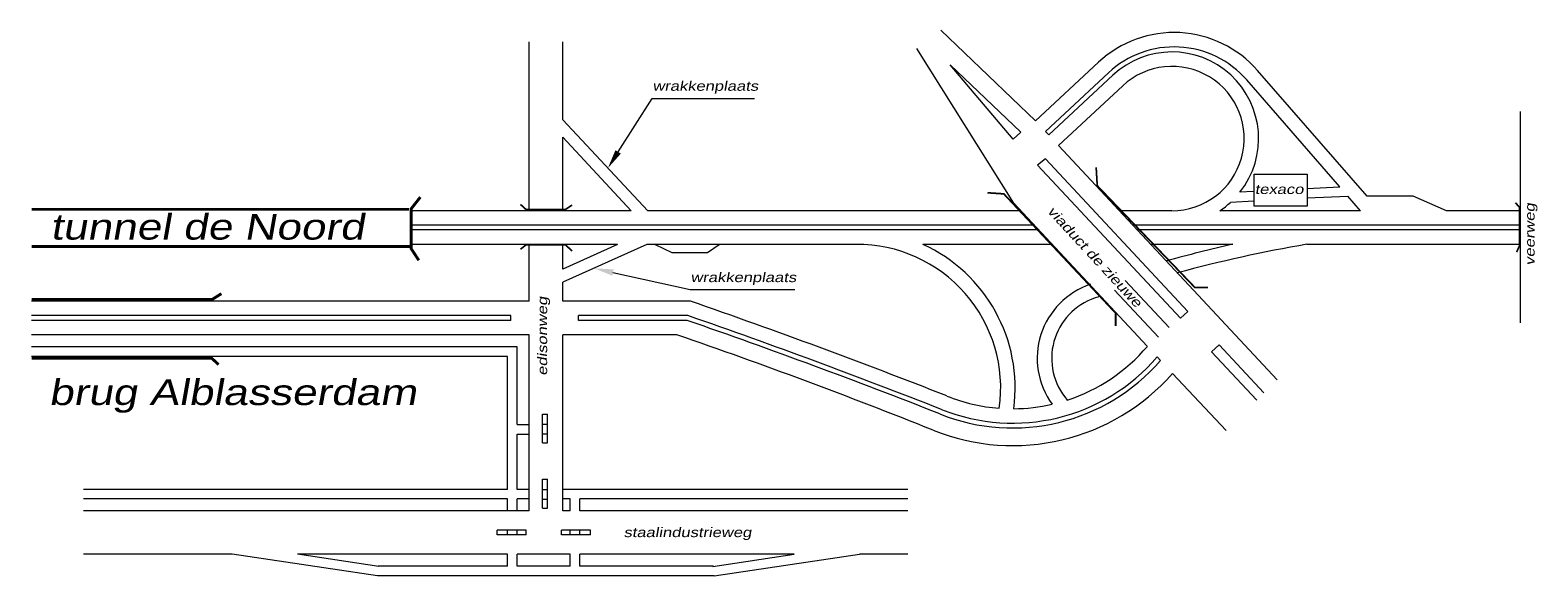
# Model space of a CAD drawing. Header units: metres. Extents: x 534 to 2618, y -2348 to -1484.
# Tile 2 of 10: x 1054 to 1289, y -1902 to -1817. Entities that reach past the tile are written whole.
import ezdxf

# ---------------------------------------------------------------- set-up
doc = ezdxf.new("R2010")
doc.units = ezdxf.units.M
doc.layers.add('STROOI', color=7, linetype='Continuous', lineweight=0)
doc.layers.add('Text', color=7, linetype='Continuous', lineweight=0)
doc.styles.add('ISO25', font='ARIALN.TTF', dxfattribs={"width": 1.5, "oblique": 10})

msp = doc.modelspace()

# ---------------------------------------------------------------- linework, layer by layer
at = {"layer": 'STROOI', "color": 7}
for p, q in [((1211.14, -1830.69), (1196.36, -1816.54)), ((1132.21, -1844.7), (1132.21, -1818.39)), ((1137.46, -1830.52), (1137.46, -1818.39)), ((1207.75, -1843.55), (1192.64, -1819.42)), ((1207.65, -1833.54), (1197.83, -1821.98)), ((1208.81, -1832.46), (1197.83, -1821.98)), ((1220.95, -1821.55), (1211.14, -1830.69)), ((1262.77, -1842.45), (1245.73, -1822.85)), ((1222.49, -1823.19), (1212.68, -1832.34)), ((1223.18, -1823.57), (1213.19, -1832.89)), ((1224.71, -1825.22), (1214.72, -1834.53)), ((1258.52, -1840.99), (1244.04, -1824.32)), ((1146.09, -1835.53), (1151.37, -1827.18)), ((1151.37, -1827.18), (1165.82, -1827.18)), ((1165.82, -1827.18), (1167.32, -1827.18)), ((1286.68, -1862.18), (1286.68, -1829.24)), ((1150.7, -1844.7), (1137.46, -1830.52)), ((1137.46, -1844.7), (1137.46, -1833.26)), ((1148.13, -1844.7), (1137.46, -1833.26)), ((1208.81, -1832.46), (1207.65, -1833.54)), ((1213.19, -1832.89), (1212.68, -1832.34)), ((1248.79, -1871.08), (1214.72, -1834.53)), ((1212.66, -1836.6), (1211.43, -1837.6)), ((1234.85, -1860.4), (1212.66, -1836.6)), ((1233.69, -1861.48), (1211.43, -1837.6)), ((1245.18, -1838.99), (1253.44, -1838.99)), ((1245.18, -1843.98), (1245.18, -1838.99)), ((1253.44, -1838.99), (1253.44, -1843.98)), ((1253.37, -1841.22), (1258.52, -1840.99)), ((1228.54, -1865.85), (1207.75, -1843.55)), ((1245.18, -1843.21), (1241.51, -1843.4)), ((1245.1, -1841.71), (1242.97, -1841.82)), ((1253.44, -1843.98), (1245.18, -1843.98)), ((1253.44, -1842.72), (1259.78, -1842.43)), ((1261.74, -1844.7), (1259.78, -1842.43)), ((1269.98, -1842.45), (1262.77, -1842.45)), ((1275.13, -1844.7), (1269.98, -1842.45)), ((1148.13, -1844.7), (1113.62, -1844.7)), ((1208.82, -1844.7), (1150.7, -1844.7)), ((1232.38, -1844.7), (1224.2, -1844.7)), ((1261.74, -1844.7), (1239.84, -1844.7)), ((1286.68, -1844.7), (1275.13, -1844.7)), ((1210.92, -1846.95), (1113.62, -1846.95)), ((1211.62, -1847.7), (1113.62, -1847.7)), ((1286.68, -1846.95), (1226.3, -1846.95)), ((1286.68, -1847.7), (1227, -1847.7)), ((1146.01, -1849.95), (1113.62, -1849.95)), ((1132.21, -1858.81), (1132.21, -1849.95)), ((1137.46, -1853.8), (1137.46, -1849.95)), ((1150.58, -1849.95), (1137.46, -1855.85)), ((1146.01, -1849.95), (1137.46, -1853.8)), ((1183.41, -1849.95), (1150.58, -1849.95)), ((1151.87, -1849.95), (1154.47, -1851.2)), ((1160, -1851.2), (1161.85, -1849.95)), ((1213.71, -1849.95), (1193.58, -1849.95)), ((1241.84, -1849.95), (1229.1, -1849.95)), ((1286.68, -1849.95), (1253.4, -1849.95)), ((1154.47, -1851.2), (1160, -1851.2)), ((1145.29, -1854.35), (1157.29, -1857.01)), ((1231.95, -1862.91), (1225.11, -1855.58)), ((1137.46, -1858.81), (1137.46, -1855.85)), ((1157.29, -1857.01), (1173.64, -1857.01)), ((1230.28, -1864.42), (1223.44, -1857.09)), ((1132.21, -1858.81), (1054.7, -1858.81)), ((1157.35, -1858.81), (1137.46, -1858.81)), ((1234.85, -1860.4), (1233.69, -1861.48)), ((1129.38, -1861.06), (1054.7, -1861.06)), ((1129.38, -1861.81), (1054.7, -1861.81)), ((1129.38, -1861.81), (1129.38, -1861.06)), ((1139.89, -1861.81), (1139.89, -1861.06)), ((1156.97, -1861.06), (1139.89, -1861.06)), ((1156.84, -1861.81), (1139.89, -1861.81)), ((1132.21, -1864.06), (1054.7, -1864.06)), ((1132.21, -1891.53), (1132.21, -1864.06)), ((1137.46, -1891.53), (1137.46, -1864.06)), ((1155.24, -1864.06), (1137.46, -1864.06)), ((1130.34, -1865.94), (1054.7, -1865.94)), ((1128.84, -1867.44), (1054.7, -1867.44)), ((1128.84, -1888.16), (1128.84, -1867.44)), ((1130.34, -1878.03), (1130.34, -1865.94)), ((1230.6, -1868.06), (1230.08, -1867.51)), ((1239.71, -1865.61), (1238.55, -1866.69)), ((1245.6, -1874.25), (1238.55, -1866.69)), ((1246.72, -1873.13), (1239.71, -1865.61)), ((1240.8, -1879), (1232.48, -1870.08)), ((1134.32, -1876.42), (1135.07, -1876.42)), ((1134.32, -1879.04), (1134.32, -1876.42)), ((1135.07, -1879.04), (1135.07, -1876.42)), ((1130.34, -1878.03), (1132.21, -1878.03)), ((1134.32, -1878.01), (1135.07, -1878.01)), ((1134.32, -1880.92), (1134.32, -1879.04)), ((1135.07, -1880.92), (1135.07, -1879.04)), ((1130.34, -1879.53), (1132.21, -1879.53)), ((1130.34, -1888.16), (1130.34, -1879.53)), ((1134.32, -1879.51), (1135.07, -1879.51)), ((1134.32, -1880.92), (1135.07, -1880.92)), ((1128.84, -1888.16), (1062.77, -1888.16)), ((1132.21, -1888.16), (1130.34, -1888.16)), ((1134.32, -1886.59), (1135.07, -1886.59)), ((1134.32, -1889.22), (1134.32, -1886.59)), ((1134.32, -1888.18), (1135.07, -1888.18)), ((1135.07, -1889.22), (1135.07, -1886.59)), ((1191.25, -1888.16), (1137.46, -1888.16)), ((1128.84, -1889.66), (1062.77, -1889.66)), ((1128.84, -1891.53), (1128.84, -1889.66)), ((1130.34, -1891.53), (1130.34, -1889.66)), ((1132.21, -1889.66), (1130.34, -1889.66)), ((1134.32, -1891.09), (1134.32, -1889.22)), ((1134.32, -1889.68), (1135.07, -1889.68)), ((1135.07, -1891.09), (1135.07, -1889.22)), ((1138.63, -1889.66), (1137.46, -1889.66)), ((1138.63, -1891.53), (1138.63, -1889.66)), ((1191.25, -1889.66), (1140.13, -1889.66)), ((1140.13, -1891.53), (1140.13, -1889.66)), ((1132.21, -1891.53), (1062.77, -1891.53)), ((1134.32, -1891.09), (1135.07, -1891.09)), ((1138.63, -1891.53), (1137.46, -1891.53)), ((1191.25, -1891.53), (1140.13, -1891.53)), ((1127.25, -1895.28), (1127.25, -1894.53)), ((1129.87, -1894.53), (1127.25, -1894.53)), ((1129.87, -1895.28), (1127.25, -1895.28)), ((1128.84, -1895.28), (1128.84, -1894.53)), ((1131.75, -1894.53), (1129.87, -1894.53)), ((1131.75, -1895.28), (1129.87, -1895.28)), ((1130.34, -1895.28), (1130.34, -1894.53)), ((1131.75, -1895.28), (1131.75, -1894.53)), ((1137.27, -1895.28), (1137.27, -1894.53)), ((1141.77, -1894.53), (1137.27, -1894.53)), ((1141.77, -1895.28), (1137.27, -1895.28)), ((1138.63, -1895.28), (1138.63, -1894.53)), ((1140.13, -1895.28), (1140.13, -1894.53)), ((1141.77, -1895.28), (1141.77, -1894.53)), ((1085.97, -1898.28), (1062.77, -1898.28)), ((1108.61, -1901.66), (1085.97, -1898.28)), ((1108.83, -1900.17), (1096.15, -1898.28)), ((1128.84, -1898.28), (1096.15, -1898.28)), ((1128.84, -1900.16), (1108.72, -1900.16)), ((1128.84, -1900.16), (1128.84, -1898.28)), ((1138.63, -1898.28), (1130.34, -1898.28)), ((1130.34, -1900.16), (1130.34, -1898.28)), ((1138.63, -1900.16), (1130.34, -1900.16)), ((1138.63, -1900.16), (1138.63, -1898.28)), ((1140.13, -1900.16), (1140.13, -1898.28)), ((1173.54, -1898.28), (1140.13, -1898.28)), ((1160.96, -1900.16), (1140.13, -1900.16)), ((1160.85, -1900.17), (1173.54, -1898.28)), ((1161.07, -1901.66), (1183.71, -1898.28)), ((1191.25, -1898.28), (1183.71, -1898.28)), ((1161.07, -1901.66), (1108.61, -1901.66))]:
    msp.add_line(p, q, dxfattribs=at)
for points, const_width in [([(1238, -1856.7), (1235.97, -1856.7), (1220.74, -1840.81), (1220.57, -1837.93)], 0.263), ([(1115.04, -1852.45), (1113.84, -1850.62), (1113.84, -1844.41), (1115.28, -1842.58)], 0.45), ([(1130.88, -1843.73), (1131.76, -1844.53), (1137.86, -1844.53), (1138.92, -1843.82)], 0.263), ([(1223.61, -1862.71), (1223.61, -1860.68), (1206.18, -1842.08), (1203.64, -1841.91)], 0.263), ([(1286.08, -1851.16), (1286.55, -1850.13), (1286.55, -1844.2), (1285.89, -1843.45)], 0.263), ([(1113.52, -1844.49), (1054.7, -1844.49)], 0.45), ([(1113.6, -1850.3), (1054.7, -1850.3)], 0.45), ([(1130.88, -1850.72), (1131.76, -1850.01), (1137.86, -1850.01), (1138.92, -1850.99)], 0.263), ([(1084.28, -1857.64), (1082.84, -1858.54), (1054.71, -1858.54)], 0.45), ([(1083.83, -1868.69), (1082.75, -1867.7), (1054.71, -1867.7)], 0.45)]:
    msp.add_lwpolyline(points, dxfattribs=dict(at, const_width=const_width))
for centre, radius, start, end in [((1232.71, -1834.16), 17.25, 40.9947, 132.9944), ((1232.71, -1834.16), 15, 40.9947, 132.9944), ((1232.38, -1833.45), 13.5, 321.6748, 132.9944), ((1232.38, -1833.45), 11.25, 270, 132.9944), ((1232.38, -1833.45), 13.5, 303.5573, 312.5149), ((1183.29, -1872.36), 22.41, 351.9316, 90.3126), ((1183.29, -1872.36), 24.66, 352.4873, 65.3308), ((1290.34, -2065.07), 220.52, 102.7035, 105.4706), ((1290.34, -2065.07), 218.27, 99.7428, 105.1624), ((1223.58, -1867.73), 12.19, 108.6885, 215.9212), ((1290.34, -2065.07), 218.27, 108.4537, 108.6885), ((810.9, -2856.34), 1055.98, 68.53501, 70.8478), ((1223.58, -1867.73), 9.94, 108.6885, 220.8394), ((810.85, -2856.49), 1053.14, 68.53642, 70.82019), ((810.86, -2856.46), 1053.85, 68.53607, 70.82711), ((877.41, -2670.8), 853.24, 68.13438, 70.99686), ((1207.56, -1848.1), 29.74, 248.1344, 319.2483), ((1207.56, -1848.1), 27.49, 288.0186, 319.7625), ((1207.56, -1848.1), 30.49, 248.1344, 319.0938), ((1207.56, -1848.1), 33.24, 248.1344, 318.5872), ((1207.56, -1848.1), 27.49, 248.1344, 265.6442), ((1207.56, -1848.1), 27.49, 270.3599, 282.9297)]:
    msp.add_arc(centre, radius, start, end, dxfattribs=at)
for points in [[(1146.52, -1835.8), (1145.67, -1835.27), (1144.49, -1838.07)], [(1145.18, -1854.83), (1145.4, -1853.86), (1142.36, -1853.7)]]:
    msp.add_solid(points, dxfattribs=at)

# ---------------------------------------------------------------- texts
at = {"layer": 'Text', "style": 'ISO25', "oblique": 10, "width": 1.5}
for s, height, p in [('wrakkenplaats', 1.5, (1151.45, -1826)), ('texaco', 1.5, (1245.29, -1842.1)), ('tunnel de Noord', 4, (1057.6, -1849.21)), ('wrakkenplaats', 1.5, (1157.38, -1855.84)), ('brug Alblasserdam', 4, (1057.36, -1875.02)), ('staalindustrieweg', 1.5, (1146.95, -1895.61))]:
    msp.add_text(s, height=height, dxfattribs=at).set_placement(p)
for s, rotation, p in [('veerweg', 90, (1288.88, -1853.26)), ('viaduct de zieuwe', 312.6995, (1212.87, -1844.87)), ('edisonweg', 90, (1135.03, -1870.43))]:
    msp.add_text(s, height=1.5, rotation=rotation, dxfattribs=at).set_placement(p)

doc.saveas('drawing.dxf')
